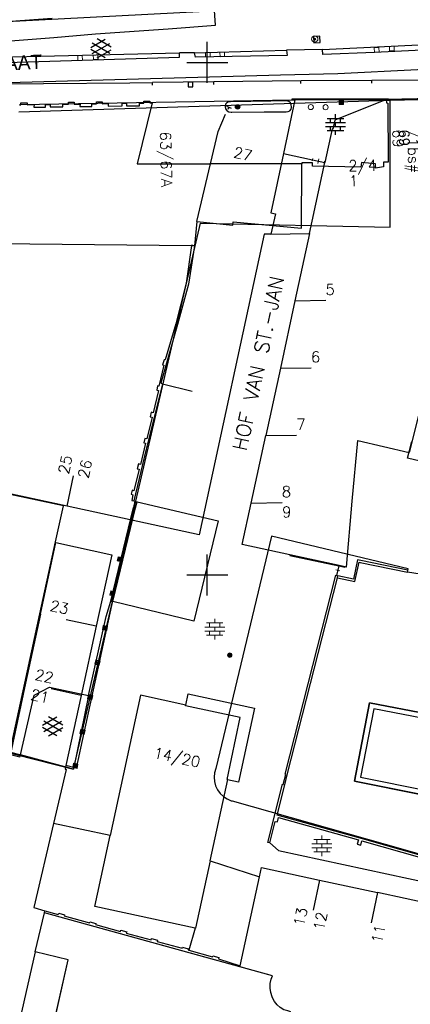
# Model space of a CAD drawing. Header units: millimetres. Extents: x 135944 to 142000, y 454200 to 456692.
# Tile 86 of 185: x 136782 to 136820, y 456258 to 456354. Entities that reach past the tile are written whole.
import ezdxf
from ezdxf.enums import TextEntityAlignment as Align

# ---------------------------------------------------------------- set-up
doc = ezdxf.new("R2010")
doc.units = ezdxf.units.MM
for name, color, linetype in [('TotaalGBKN2013_Bistad', 251, 'Continuous'), ('TotaalGBKN2013X$0$Contouren', 251, 'Continuous'), ('TotaalGBKN2013X$0$GBKN binnenstad 2009$0$BEBOUW AANVUL', 251, 'Continuous'), ('TotaalGBKN2013X$0$GBKN binnenstad 2009$0$OBJECTEN__', 251, 'Continuous'), ('TotaalGBKN2013X$0$GBKN binnenstad 2009$0$OBJECTEN___', 251, 'Continuous'), ('TotaalGBKN2013X$0$GBKN binnenstad 2009$0$SEMANT_ SYMB_', 251, 'Continuous'), ('TotaalGBKN2013X$0$GBKN binnenstad 2009$0$VERH_OVERIG INBR', 251, 'Continuous')]:
    doc.layers.add(name, color=color, linetype=linetype)
doc.layers.add('TotaalGBKN2013X$0$PSVPORTS', color=251, linetype='Continuous', plot=False)
doc.styles.add('TotaalGBKN2013X$0$GBKN binnenstad 2009$0$Standard', font='txt')
doc.styles.add('TotaalGBKN2013X$0$GBKN binnenstad 2009$0$TXT', font='txt.shx')

# ---------------------------------------------------------------- blocks, each defined once
blk = doc.blocks.new('TotaalGBKN2013X$0$GBKN binnenstad 2009$0$CEL529')
at = {"layer": 'TotaalGBKN2013X$0$GBKN binnenstad 2009$0$VERH_OVERIG INBR', "linetype": 'Continuous', "lineweight": 0}
for p, q in [((0, -0.1), (0, 0.1)), ((0, 0), (1, 0)), ((0.5, -0.2), (0.5, 0.2)), ((1, -0.1), (1, 0.1))]:
    blk.add_line(p, q, dxfattribs=at)
blk = doc.blocks.new('TotaalGBKN2013X$0$GBKN binnenstad 2009$0$Q')
at = {"layer": 'TotaalGBKN2013X$0$GBKN binnenstad 2009$0$OBJECTEN___', "linetype": 'Continuous', "lineweight": 0}
blk.add_circle((0, 0), 0.25, dxfattribs=at)
blk = doc.blocks.new('TotaalGBKN2013X$0$GBKN binnenstad 2009$0$J')
at = {"layer": 'TotaalGBKN2013X$0$GBKN binnenstad 2009$0$OBJECTEN___', "linetype": 'Continuous', "lineweight": 0}
for radius in [0.215, 0.155, 0.095, 0.035]:
    blk.add_circle((0, 0), radius, dxfattribs=at)
blk = doc.blocks.new('TotaalGBKN2013X$0$GBKN binnenstad 2009$0$DEC109')
at = {"layer": 'TotaalGBKN2013X$0$GBKN binnenstad 2009$0$SEMANT_ SYMB_', "linetype": 'Continuous', "lineweight": 0}
for p, q in [((0, 0.6), (0, 1)), ((-0.98, 0.2), (0.98, 0.2)), ((-0.8, 0.6), (0.8, 0.6)), ((-0.5, 0.2), (-0.5, 0.6)), ((0, -0.2), (0, 0.2)), ((0.5, 0.2), (0.5, 0.6)), ((-0.98, -0.2), (0.98, -0.2)), ((-0.8, -0.6), (0.8, -0.6)), ((-0.5, -0.6), (-0.5, -0.2)), ((0, -1), (0, -0.6)), ((0.5, -0.6), (0.5, -0.2))]:
    blk.add_line(p, q, dxfattribs=at)
blk = doc.blocks.new('TotaalGBKN2013X$0$GBKN binnenstad 2009$0$C')
at = {"layer": 'TotaalGBKN2013X$0$GBKN binnenstad 2009$0$BEBOUW AANVUL', "linetype": 'Continuous', "lineweight": 0}
for points in [[(-0.214, -0.214), (0.215, -0.214), (0.215, 0.215), (-0.214, 0.215), (-0.214, -0.214)], [(-0.155, -0.154), (0.155, -0.155), (0.156, 0.155), (-0.154, 0.156), (-0.155, -0.154)], [(-0.095, -0.094), (0.095, -0.095), (0.096, 0.095), (-0.094, 0.095), (-0.095, -0.094)], [(-0.034, -0.034), (0.035, -0.034), (0.035, 0.035), (-0.034, 0.035), (-0.034, -0.034)]]:
    blk.add_lwpolyline(points, dxfattribs=at)
blk = doc.blocks.new('TotaalGBKN2013X$0$GBKN binnenstad 2009$0$X')
at = {"layer": 'TotaalGBKN2013X$0$GBKN binnenstad 2009$0$OBJECTEN__', "linetype": 'Continuous', "lineweight": 0}
blk.add_lwpolyline([(0.225, -0.25), (0.224, 0.2), (-0.225, 0.2), (-0.226, -0.25)], dxfattribs=at)
blk = doc.blocks.new('TotaalGBKN2013X$0$GBKN binnenstad 2009$0$V')
at = {"layer": 'TotaalGBKN2013X$0$GBKN binnenstad 2009$0$OBJECTEN__', "linetype": 'Continuous', "lineweight": 0}
for radius in [0.31, 0.095, 0.035, 0.0224]:
    blk.add_circle((0, 0), radius, dxfattribs=at)

msp = doc.modelspace()

# ---------------------------------------------------------------- linework, layer by layer
at = {"layer": 'TotaalGBKN2013_Bistad'}
for p, q in [((136800.808, 456353.63), (136800.669, 456355.525)), ((136777.561, 456353.765), (136784.87, 456354.322)), ((136789.111, 456352.796), (136796.174, 456353.289)), ((136796.174, 456353.289), (136800.808, 456353.63)), ((136777.702, 456351.87), (136785.027, 456352.428)), ((136785.027, 456352.428), (136789.111, 456352.796)), ((136788.64, 456351.469), (136790.042, 456352.278)), ((136790.64, 456351.486), (136789.254, 456352.287)), ((136810.982, 456352.563), (136810.363, 456352.53)), ((136810.363, 456352.53), (136810.396, 456351.911)), ((136811.015, 456351.944), (136810.982, 456352.563)), ((136790.041, 456350.446), (136788.64, 456351.255)), ((136788.777, 456350.856), (136790.51, 456351.855)), ((136790.51, 456350.867), (136788.778, 456351.869)), ((136789.254, 456350.437), (136790.64, 456351.237)), ((136798.776, 456350.934), (136807.734, 456351.19)), ((136800, 456350), (136800, 456352)), ((136800, 456350), (136800, 456352)), ((136811.243, 456351.249), (136807.734, 456351.19)), ((136810.396, 456351.911), (136811.015, 456351.944)), ((136798.776, 456350.934), (136797.293, 456350.945)), ((136798, 456350), (136800, 456350)), ((136798, 456350), (136800, 456350)), ((136800, 456350), (136802, 456350)), ((136800, 456348), (136800, 456350)), ((136800, 456350), (136802, 456350)), ((136800, 456348), (136800, 456350)), ((136809.166, 456348.204), (136800.642, 456348.089)), ((136809.156, 456347.954), (136809.155, 456348.204)), ((136816.06, 456348.218), (136809.166, 456348.204)), ((136820.72, 456348.272), (136816.06, 456348.218)), ((136816.061, 456347.968), (136816.06, 456348.218)), ((136772.005, 456347.808), (136784.014, 456347.952)), ((136784.014, 456347.952), (136792.454, 456347.999)), ((136792.454, 456347.999), (136794.662, 456348.036)), ((136800.642, 456348.089), (136794.662, 456348.036)), ((136794.664, 456347.786), (136794.662, 456348.036)), ((136798.595, 456348.066), (136798.145, 456348.062)), ((136798.145, 456348.062), (136798.149, 456347.612)), ((136798.149, 456347.612), (136798.599, 456347.616)), ((136798.599, 456347.616), (136798.595, 456348.066)), ((136800.644, 456347.839), (136800.642, 456348.089)), ((136808.564, 456346.359), (136807.44, 456341.121)), ((136808.264, 456346.354), (136808.564, 456346.359)), ((136808.564, 456346.359), (136817.39, 456346.366)), ((136817.39, 456346.366), (136817.39, 456346.348)), ((136817.69, 456346.354), (136817.39, 456346.348)), ((136824.13, 456346.539), (136817.488, 456346.379)), ((136817.488, 456346.379), (136817.516, 456346.063)), ((136826.982, 456346.546), (136817.69, 456346.354)), ((136781.681, 456345.863), (136781.806, 456345.867)), ((136781.806, 456345.867), (136781.808, 456346.053)), ((136781.808, 456346.053), (136782.435, 456346.058)), ((136782.435, 456346.058), (136782.435, 456345.866)), ((136782.435, 456345.866), (136783.096, 456345.877)), ((136783.096, 456345.877), (136783.085, 456345.629)), ((136783.085, 456345.629), (136784.211, 456345.645)), ((136784.211, 456345.645), (136784.225, 456345.885)), ((136784.225, 456345.885), (136784.68, 456345.894)), ((136784.68, 456345.894), (136784.684, 456345.652)), ((136784.684, 456345.652), (136785.918, 456345.662)), ((136785.916, 456345.913), (136786.443, 456345.916)), ((136785.918, 456345.662), (136785.916, 456345.913)), ((136786.443, 456345.916), (136786.446, 456346.106)), ((136786.446, 456346.106), (136787.003, 456346.112)), ((136787.003, 456346.112), (136787.006, 456345.935)), ((136787.006, 456345.935), (136787.583, 456345.939)), ((136787.583, 456345.939), (136787.581, 456345.699)), ((136787.581, 456345.699), (136788.749, 456345.708)), ((136788.744, 456345.955), (136789.191, 456345.966)), ((136788.749, 456345.708), (136788.744, 456345.955)), ((136789.19, 456346.15), (136789.757, 456346.159)), ((136789.191, 456345.966), (136789.19, 456346.15)), ((136789.757, 456346.159), (136789.758, 456345.973)), ((136789.758, 456345.973), (136790.323, 456345.974)), ((136790.323, 456345.974), (136790.317, 456345.726)), ((136790.317, 456345.726), (136791.69, 456345.746)), ((136791.69, 456345.746), (136791.706, 456346.007)), ((136791.706, 456346.007), (136792.126, 456346.006)), ((136792.126, 456346.006), (136792.128, 456345.749)), ((136792.128, 456345.749), (136793.397, 456345.774)), ((136794.641, 456346.041), (136793.174, 456340.09)), ((136793.389, 456346.018), (136793.826, 456346.033)), ((136793.397, 456345.774), (136793.389, 456346.018)), ((136793.826, 456346.206), (136794.404, 456346.212)), ((136793.826, 456346.033), (136793.826, 456346.206)), ((136794.404, 456346.212), (136794.406, 456346.041)), ((136794.406, 456346.041), (136794.641, 456346.041)), ((136801.745, 456345.734), (136801.744, 456345.688)), ((136801.744, 456345.688), (136801.793, 456345.479)), ((136801.796, 456345.916), (136801.745, 456345.734)), ((136801.793, 456345.479), (136801.914, 456345.302)), ((136801.918, 456346.061), (136801.796, 456345.916)), ((136801.872, 456345.741), (136802.33, 456345.543)), ((136801.914, 456345.302), (136801.943, 456345.275)), ((136802.088, 456346.143), (136801.918, 456346.061)), ((136802.101, 456345.642), (136802.002, 456345.413)), ((136802.277, 456346.149), (136802.088, 456346.143)), ((136804.273, 456346.192), (136802.277, 456346.149)), ((136806.227, 456346.204), (136804.273, 456346.192)), ((136807.618, 456346.244), (136806.227, 456346.204)), ((136807.777, 456346.249), (136807.618, 456346.244)), ((136807.968, 456346.185), (136807.777, 456346.249)), ((136808.119, 456346.052), (136807.968, 456346.185)), ((136808.071, 456345.281), (136808.183, 456345.425)), ((136808.207, 456345.871), (136808.119, 456346.052)), ((136808.183, 456345.425), (136808.224, 456345.602)), ((136808.219, 456345.67), (136808.207, 456345.871)), ((136808.224, 456345.602), (136808.219, 456345.67)), ((136817.516, 456346.063), (136817.621, 456346.033)), ((136817.621, 456346.033), (136817.658, 456340.256)), ((136801.071, 456343.261), (136801.803, 456344.953)), ((136801.943, 456345.275), (136802.127, 456345.165)), ((136802.127, 456345.165), (136802.338, 456345.13)), ((136802.338, 456345.13), (136802.391, 456345.134)), ((136802.391, 456345.134), (136805.566, 456345.188)), ((136805.566, 456345.188), (136807.726, 456345.193)), ((136807.726, 456345.193), (136807.908, 456345.199)), ((136807.908, 456345.199), (136808.071, 456345.281)), ((136811.729, 456344.541), (136813.329, 456344.541)), ((136812.029, 456344.141), (136812.029, 456344.541)), ((136812.529, 456344.541), (136812.529, 456344.941)), ((136813.029, 456344.141), (136813.029, 456344.541)), ((136811.549, 456344.141), (136813.509, 456344.141)), ((136811.549, 456343.741), (136813.509, 456343.741)), ((136812.029, 456343.341), (136812.029, 456343.741)), ((136812.529, 456343.741), (136812.529, 456344.141)), ((136813.029, 456343.341), (136813.029, 456343.741)), ((136800.318, 456340.094), (136801.071, 456343.261)), ((136811.729, 456343.341), (136813.329, 456343.341)), ((136812.529, 456342.941), (136812.529, 456343.341)), ((136807.44, 456341.121), (136810.284, 456340.498)), ((136810.284, 456340.498), (136811.49, 456340.228)), ((136793.174, 456340.09), (136800.318, 456340.094)), ((136798.984, 456334.466), (136800.318, 456340.094)), ((136809.231, 456340.113), (136800.318, 456340.094)), ((136809.211, 456333.842), (136809.231, 456340.113)), ((136810.271, 456340.206), (136809.231, 456340.213)), ((136809.231, 456340.213), (136809.231, 456340.113)), ((136809.993, 456333.311), (136811.49, 456340.228)), ((136810.269, 456339.891), (136810.271, 456340.206)), ((136814.991, 456339.768), (136810.269, 456339.891)), ((136815.054, 456340.233), (136814.991, 456339.768)), ((136816.434, 456340.114), (136815.054, 456340.233)), ((136816.426, 456339.694), (136816.434, 456340.114)), ((136817.21, 456339.797), (136816.426, 456339.694)), ((136817.658, 456340.256), (136817.21, 456340.254)), ((136817.21, 456340.254), (136817.21, 456339.797)), ((136798.984, 456334.466), (136798.751, 456332.117)), ((136798.984, 456334.466), (136802.518, 456334.129)), ((136802.518, 456334.129), (136802.53, 456334.439)), ((136802.53, 456334.439), (136809.211, 456333.842)), ((136806.224, 456333.248), (136809.993, 456333.311)), ((136809.993, 456333.311), (136808.57, 456326.736)), ((136778.946, 456332.344), (136798.463, 456332.12)), ((136798.463, 456332.12), (136797.953, 456328.467)), ((136798.751, 456332.117), (136798.183, 456328.371)), ((136798.468, 456332.153), (136798.463, 456332.12)), ((136798.463, 456332.12), (136798.751, 456332.117)), ((136798.751, 456332.117), (136798.468, 456332.153)), ((136797.953, 456328.467), (136796.95, 456324.489)), ((136798.183, 456328.371), (136797.105, 456324.433)), ((136808.57, 456326.736), (136807.146, 456320.16)), ((136808.57, 456326.736), (136811.57, 456326.788)), ((136797.105, 456324.433), (136795.47, 456318.697)), ((136796.95, 456324.489), (136795.907, 456320.977)), ((136795.774, 456320.456), (136795.265, 456318.413)), ((136795.807, 456320.997), (136795.629, 456320.497)), ((136795.629, 456320.497), (136795.774, 456320.456)), ((136795.907, 456320.977), (136795.807, 456320.997)), ((136807.146, 456320.16), (136805.724, 456313.585)), ((136807.146, 456320.16), (136810.146, 456320.212)), ((136795.625, 456318.651), (136794.026, 456312.251)), ((136795.157, 456318.43), (136795.067, 456318.037)), ((136795.265, 456318.413), (136795.157, 456318.43)), ((136795.47, 456318.697), (136795.625, 456318.651)), ((136795.625, 456318.651), (136798.536, 456317.924)), ((136795.249, 456317.989), (136794.716, 456315.825)), ((136795.067, 456318.037), (136795.249, 456317.989)), ((136794.532, 456315.889), (136794.423, 456315.434)), ((136794.716, 456315.825), (136794.532, 456315.889)), ((136794.614, 456315.39), (136794.102, 456313.259)), ((136794.423, 456315.434), (136794.614, 456315.39)), ((136805.724, 456313.585), (136808.724, 456313.637)), ((136793.99, 456312.856), (136793.478, 456310.762)), ((136793.896, 456313.312), (136793.8, 456312.887)), ((136793.8, 456312.887), (136793.99, 456312.856)), ((136794.102, 456313.259), (136793.896, 456313.312)), ((136804.304, 456307.009), (136805.724, 456313.585)), ((136814.163, 456307.179), (136814.695, 456313.098)), ((136814.695, 456313.098), (136819.711, 456311.94)), ((136819.571, 456311.384), (136819.983, 456313.026)), ((136794.026, 456312.251), (136792.827, 456307.219)), ((136793.285, 456310.829), (136793.165, 456310.358)), ((136793.478, 456310.762), (136793.285, 456310.829)), ((136822.259, 456310.734), (136819.571, 456311.384)), ((136793.366, 456310.302), (136792.849, 456308.203)), ((136793.165, 456310.358), (136793.366, 456310.302)), ((136786.317, 456306.706), (136786.962, 456309.652)), ((136785.958, 456306.731), (136780.148, 456307.987)), ((136786.317, 456306.706), (136780.159, 456308.039)), ((136792.659, 456308.259), (136792.571, 456307.875)), ((136792.571, 456307.875), (136792.752, 456307.806)), ((136792.849, 456308.203), (136792.659, 456308.259)), ((136792.752, 456307.806), (136792.635, 456307.27)), ((136792.635, 456307.27), (136792.827, 456307.219)), ((136792.95, 456307.184), (136792.806, 456306.577)), ((136792.827, 456307.219), (136792.95, 456307.184)), ((136792.95, 456307.184), (136793.159, 456307.135)), ((136792.992, 456306.534), (136793.159, 456307.135)), ((136793.159, 456307.135), (136801.083, 456305.263)), ((136804.304, 456307.009), (136807.304, 456307.061)), ((136813.586, 456300.768), (136814.163, 456307.179)), ((136785.183, 456303.211), (136785.958, 456306.731)), ((136792.474, 456305.373), (136786.317, 456306.706)), ((136790.592, 456297.435), (136792.806, 456306.577)), ((136790.699, 456297.409), (136792.913, 456306.551)), ((136790.786, 456297.388), (136792.992, 456306.534)), ((136792.806, 456306.577), (136792.992, 456306.534)), ((136792.474, 456305.373), (136791.694, 456301.806)), ((136801.083, 456305.263), (136798.702, 456295.476)), ((136783.661, 456296.188), (136785.183, 456303.211)), ((136806.294, 456303.774), (136800.843, 456281.119)), ((136819.615, 456300.598), (136806.294, 456303.774)), ((136791.694, 456301.806), (136790.171, 456294.772)), ((136800, 456300), (136800, 456302)), ((136800, 456300), (136800, 456302)), ((136812.876, 456300.921), (136808.084, 456301.956)), ((136812.863, 456300.873), (136812.617, 456299.948)), ((136812.876, 456300.921), (136812.863, 456300.873)), ((136813.458, 456300.796), (136812.876, 456300.921)), ((136813.586, 456300.768), (136813.458, 456300.796)), ((136819.552, 456300.275), (136819.615, 456300.598)), ((136824.719, 456299.446), (136819.552, 456300.275)), ((136798, 456300), (136800, 456300)), ((136798, 456300), (136800, 456300)), ((136800, 456300), (136802, 456300)), ((136800, 456298), (136800, 456300)), ((136800, 456300), (136802, 456300)), ((136800, 456298), (136800, 456300)), ((136812.617, 456299.948), (136812.763, 456299.911)), ((136812.714, 456299.718), (136812.763, 456299.911)), ((136790.145, 456295.939), (136790.592, 456297.435)), ((136790.592, 456297.435), (136790.786, 456297.388)), ((136798.702, 456295.476), (136790.786, 456297.388)), ((136782.199, 456289.442), (136783.661, 456296.188)), ((136783.715, 456296.176), (136782.265, 456289.427)), ((136789.164, 456294.991), (136786.233, 456295.629)), ((136788.412, 456288.218), (136790.145, 456295.939)), ((136789.164, 456294.991), (136787.697, 456288.246)), ((136790.171, 456294.772), (136788.71, 456288.026)), ((136780.706, 456282.553), (136782.199, 456289.442)), ((136783.123, 456288.255), (136784.602, 456289.059)), ((136784.602, 456289.059), (136788.412, 456288.218)), ((136787.697, 456288.246), (136784.766, 456288.884)), ((136781.762, 456282.439), (136783.123, 456288.255)), ((136787.697, 456288.246), (136786.212, 456281.417)), ((136788.412, 456288.218), (136786.934, 456281.048)), ((136814.387, 456279.863), (136815.858, 456287.527)), ((136815.858, 456287.527), (136821.606, 456286.417)), ((136767.412, 456286.011), (136781.697, 456282.232)), ((136783.908, 456285.327), (136785.31, 456286.136)), ((136785.908, 456285.344), (136784.522, 456286.145)), ((136785.309, 456284.304), (136783.908, 456285.113)), ((136784.045, 456284.714), (136785.778, 456285.713)), ((136785.778, 456284.725), (136784.046, 456285.727)), ((136784.522, 456284.295), (136785.908, 456285.095)), ((136779.731, 456282.984), (136781.762, 456282.439)), ((136781.697, 456282.232), (136781.762, 456282.439)), ((136786.934, 456281.048), (136781.762, 456282.439)), ((136800.843, 456281.119), (136800.719, 456280.702)), ((136800.719, 456280.702), (136800.673, 456280.269)), ((136800.673, 456280.269), (136800.707, 456279.836)), ((136800.707, 456279.836), (136800.82, 456279.415)), ((136800.82, 456279.415), (136801.007, 456279.023)), ((136801.007, 456279.023), (136801.263, 456278.671)), ((136827.807, 456277.181), (136814.387, 456279.863)), ((136801.263, 456278.671), (136801.58, 456278.372)), ((136801.58, 456278.372), (136801.945, 456278.136)), ((136801.945, 456278.136), (136802.347, 456277.971)), ((136802.347, 456277.971), (136802.433, 456277.946)), ((136802.433, 456277.946), (136819.335, 456273.164)), ((136790.525, 456274.559), (136784.988, 456275.757)), ((136819.335, 456273.164), (136834.127, 456268.909)), ((136800.283, 456272.108), (136805.107, 456270.555)), ((136803.211, 456261.865), (136805.107, 456270.555)), ((136810.973, 456270.231), (136810.334, 456267.3)), ((136810.973, 456270.231), (136816.641, 456269.004)), ((136816.641, 456269.003), (136816, 456266.063)), ((136822.31, 456267.776), (136816.641, 456269.004)), ((136783.2, 456263.212), (136784.116, 456267.04)), ((136783.2, 456263.212), (136784.116, 456267.04)), ((136784.116, 456267.04), (136784.163, 456267.236)), ((136803.187, 456261.753), (136784.116, 456267.04)), ((136806.373, 456260.87), (136784.116, 456267.04)), ((136798.824, 456265.536), (136798.222, 456263.38)), ((136783.2, 456263.212), (136781.073, 456253.846)), ((136786.431, 456262.437), (136783.2, 456263.212)), ((136784.311, 456253.11), (136786.431, 456262.437)), ((136803.187, 456261.753), (136803.211, 456261.865)), ((136806.254, 456260.563), (136806.373, 456260.87)), ((136806.144, 456259.686), (136806.159, 456260.13)), ((136806.159, 456260.13), (136806.254, 456260.563)), ((136806.208, 456259.247), (136806.144, 456259.686)), ((136806.35, 456258.827), (136806.208, 456259.247)), ((136806.382, 456258.738), (136806.35, 456258.827)), ((136806.568, 456258.372), (136806.382, 456258.738)), ((136806.82, 456258.05), (136806.568, 456258.372))]:
    msp.add_line(p, q, dxfattribs=at)
for points in [[(136799.822, 456354.965), (136771.638, 456353.502), (136769.503, 456353.476), (136767.202, 456353.372), (136764.905, 456353.187), (136762.617, 456352.923), (136760.339, 456352.579), (136758.074, 456352.157), (136755.825, 456351.656), (136746.235, 456349.444), (136745.432, 456349.27), (136742.934, 456348.674), (136740.457, 456348.001), (136738.002, 456347.252), (136735.571, 456346.426), (136733.167, 456345.525), (136730.793, 456344.549), (136728.513, 456343.528)], [(136850.284, 456352.915), (136850.208, 456352.397), (136844.757, 456352.37), (136816.333, 456350.979), (136811.288, 456350.766), (136811.243, 456351.249)], [(136811.243, 456351.249), (136844.812, 456352.87), (136850.284, 456352.915)], [(136807.734, 456351.19), (136807.804, 456350.689), (136798.858, 456350.497), (136798.776, 456350.934)], [(136746.387, 456346.206), (136751.362, 456347.386), (136752.721, 456347.721), (136755.335, 456348.303), (136757.965, 456348.806), (136760.61, 456349.23), (136763.265, 456349.576), (136765.93, 456349.842), (136768.601, 456350.028), (136771.277, 456350.134), (136778.289, 456350.47), (136797.293, 456350.945)], [(136746.387, 456346.206), (136746.563, 456345.709), (136751.429, 456346.851), (136753.33, 456347.271), (136756.293, 456347.858), (136759.27, 456348.366), (136762.26, 456348.796), (136765.26, 456349.146), (136768.269, 456349.416), (136771.283, 456349.607), (136778.247, 456349.919), (136797.299, 456350.508), (136797.293, 456350.945)], [(136851.187, 456350.569), (136845.819, 456350.525), (136843.859, 456350.45), (136812.763, 456348.898), (136807.162, 456348.748), (136771.332, 456347.742), (136767.261, 456347.56), (136763.218, 456347.042), (136759.852, 456346.512), (136756.499, 456345.904), (136753.161, 456345.217), (136749.841, 456344.452), (136747.398, 456343.836), (136746.861, 456343.63)], [(136781.688, 456345.894), (136781.728, 456345.89), (136808.264, 456346.354)], [(136817.69, 456346.354), (136817.69, 456346.403), (136808.263, 456346.399), (136808.264, 456346.354)], [(136817.39, 456346.348), (136817.39, 456346.328), (136817.24, 456346.285), (136812.456, 456344.35), (136812.273, 456343.501), (136812.199, 456343.503), (136811.49, 456340.228)], [(136807.44, 456341.121), (136806.199, 456335.338), (136806.672, 456335.229), (136806.224, 456333.248)], [(136806.224, 456333.248), (136805.552, 456333.235), (136799.22, 456303.913), (136792.474, 456305.373)], [(136825.194, 456321.936), (136822.378, 456322.578), (136819.711, 456311.94)], [(136808.084, 456301.956), (136803.43, 456302.961), (136804.304, 456307.009)], [(136783.715, 456296.176), (136785.214, 456303.149), (136790.681, 456301.969), (136789.164, 456294.991)], [(136808.084, 456301.956), (136808.082, 456301.893), (136812.863, 456300.873)], [(136812.714, 456299.718), (136814.423, 456299.349), (136814.83, 456301.235), (136814.947, 456301.21), (136819.552, 456300.275), (136819.59, 456300.471), (136814.987, 456301.406), (136814.676, 456301.473), (136814.269, 456299.586), (136812.763, 456299.911)], [(136812.863, 456300.873), (136813.453, 456300.747), (136813.458, 456300.796)], [(136806.115, 456273.845), (136805.915, 456273.896), (136807.364, 456279.567), (136807.422, 456279.552), (136807.671, 456280.529), (136807.602, 456280.547), (136812.56, 456299.963), (136812.617, 456299.948)], [(136835.177, 456273.815), (136834.121, 456268.879), (136823.287, 456271.933), (136822.955, 456272.048), (136815.165, 456274.24), (136806.816, 456276.572), (136807.567, 456279.515), (136807.805, 456280.495), (136812.714, 456299.718)], [(136835.177, 456273.815), (136828.073, 456275.335), (136828.17, 456275.662), (136827.872, 456275.726), (136827.579, 456276.252), (136827.807, 456277.181), (136814.387, 456279.863), (136815.858, 456287.527), (136821.606, 456286.417), (136821.981, 456288.327), (136823.801, 456288.005), (136824.725, 456292.519), (136823.474, 456292.76), (136824.292, 456296.761), (136824.692, 456299.277)], [(136782.265, 456289.427), (136780.783, 456282.533), (136780.706, 456282.553)], [(136788.71, 456288.026), (136787.221, 456281.147), (136786.212, 456281.417)], [(136800.283, 456272.108), (136802.018, 456280.033), (136801.96, 456280.046), (136803.219, 456286.091), (136797.892, 456287.238), (136797.912, 456287.305), (136793.489, 456288.262), (136790.525, 456274.559)], [(136797.92, 456287.302), (136798.157, 456288.381), (136804.613, 456286.988)], [(136804.613, 456286.99), (136803.051, 456279.787), (136801.974, 456280.008)], [(136786.212, 456281.417), (136786.132, 456281.049), (136786.215, 456281.025), (136784.988, 456275.757)], [(136806.115, 456273.845), (136806.649, 456275.949), (136806.862, 456275.895), (136806.97, 456276.321), (136814.773, 456274.141), (136814.655, 456273.717), (136814.992, 456273.623), (136815.111, 456274.047), (136822.901, 456271.855), (136822.774, 456271.403), (136823.111, 456271.308), (136823.233, 456271.741), (136831.731, 456269.346)], [(136784.988, 456275.757), (136783.073, 456267.535), (136784.163, 456267.236)], [(136798.824, 456265.536), (136789.028, 456267.639), (136790.525, 456274.559)], [(136806.115, 456273.845), (136806.97, 456273.119), (136830.238, 456268.107), (136831.731, 456269.346)], [(136800.283, 456272.108), (136798.844, 456265.532), (136798.824, 456265.536)], [(136805.107, 456270.555), (136805.304, 456271.458), (136810.973, 456270.231)], [(136784.163, 456267.236), (136785.465, 456266.879), (136785.502, 456266.993), (136786.081, 456266.834), (136786.044, 456266.72), (136788.513, 456266.043), (136788.55, 456266.157), (136789.129, 456265.998), (136789.092, 456265.884), (136791.522, 456265.218), (136791.559, 456265.332), (136792.138, 456265.173), (136792.101, 456265.059), (136794.522, 456264.395), (136794.559, 456264.509), (136795.138, 456264.35), (136795.101, 456264.236), (136797.541, 456263.567), (136797.577, 456263.678), (136798.156, 456263.519), (136798.142, 456263.402), (136798.222, 456263.38)], [(136781.073, 456253.846), (136784.311, 456253.11), (136786.431, 456262.437), (136783.2, 456263.212)], [(136798.222, 456263.38), (136800.523, 456262.737), (136800.558, 456262.844), (136801.134, 456262.659), (136801.097, 456262.545), (136803.211, 456261.865)], [(136808.169, 456257.375), (136807.875, 456257.451), (136807.486, 456257.58), (136807.13, 456257.782), (136806.82, 456258.05), (136806.568, 456258.372), (136806.382, 456258.738), (136806.35, 456258.827), (136806.208, 456259.247), (136806.144, 456259.686), (136806.159, 456260.13), (136806.254, 456260.563), (136806.373, 456260.87), (136803.187, 456261.753)]]:
    msp.add_lwpolyline(points, dxfattribs=at)
for radius in [0.215, 0.155, 0.095, 0.035]:
    msp.add_circle((136802.965, 456345.66), radius, dxfattribs=at)
at = {"layer": 'TotaalGBKN2013X$0$Contouren'}
for p, q in [((136781.594, 456345.172), (136817.852, 456346.319)), ((136817.852, 456346.319), (136851.416, 456347)), ((136817.852, 456333.919), (136817.852, 456346.319)), ((136786.934, 456281.048), (136799.347, 456334.3)), ((136799.347, 456334.3), (136817.852, 456333.919)), ((136767.412, 456286.011), (136786.934, 456281.048))]:
    msp.add_line(p, q, dxfattribs=at)
at = {"layer": 'TotaalGBKN2013X$0$PSVPORTS'}
for points in [[(136839.193, 456290.88), (136832.24, 456292.72), (136833.18, 456297.07), (136824.692, 456299.279), (136824.292, 456296.761), (136823.873, 456294.71), (136823.474, 456292.76), (136824.725, 456292.519), (136823.801, 456288.005), (136821.981, 456288.327), (136821.606, 456286.417), (136815.858, 456287.527), (136814.387, 456279.863), (136827.807, 456277.181), (136827.579, 456276.252), (136827.872, 456275.726), (136828.17, 456275.662), (136828.073, 456275.335), (136835.449, 456273.756)], [(136838.602, 456290.519), (136831.65, 456292.359), (136832.59, 456296.707), (136825.1, 456298.657), (136824.784, 456296.672), (136824.363, 456294.61), (136824.065, 456293.155), (136825.316, 456292.914), (136824.193, 456287.428), (136822.377, 456287.749), (136822.001, 456285.832), (136816.255, 456286.941), (136814.972, 456280.256), (136828.417, 456277.569), (136828.111, 456276.324), (136828.199, 456276.167), (136828.803, 456276.037), (136828.706, 456275.711), (136835.067, 456274.349)]]:
    msp.add_lwpolyline(points, close=True, dxfattribs=at)

# ---------------------------------------------------------------- block references
at = {"layer": 'TotaalGBKN2013_Bistad'}
for name, p in [('TotaalGBKN2013X$0$GBKN binnenstad 2009$0$V', (136810.501, 456352.28)), ('TotaalGBKN2013X$0$GBKN binnenstad 2009$0$C', (136813.083, 456346.118)), ('TotaalGBKN2013X$0$GBKN binnenstad 2009$0$Q', (136810.114, 456345.642)), ('TotaalGBKN2013X$0$GBKN binnenstad 2009$0$Q', (136811.563, 456345.628)), ('TotaalGBKN2013X$0$GBKN binnenstad 2009$0$DEC109', (136800.735, 456294.706)), ('TotaalGBKN2013X$0$GBKN binnenstad 2009$0$J', (136802.206, 456292.168)), ('TotaalGBKN2013X$0$GBKN binnenstad 2009$0$DEC109', (136811.202, 456273.57))]:
    msp.add_blockref(name, p, dxfattribs=at)
for name, p, xscale, yscale, rotation in [('TotaalGBKN2013X$0$GBKN binnenstad 2009$0$X', (136816.551, 456351.241), 1.000002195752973, 1.000002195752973, 3.096167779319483), ('TotaalGBKN2013X$0$GBKN binnenstad 2009$0$X', (136818.027, 456351.327), 1.000001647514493, 1.000001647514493, 182.6540507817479), ('TotaalGBKN2013X$0$GBKN binnenstad 2009$0$X', (136800.062, 456350.77), 0.9999978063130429, 0.9999978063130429, 0.5397551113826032), ('TotaalGBKN2013X$0$GBKN binnenstad 2009$0$X', (136801.471, 456350.761), 0.9999981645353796, 0.9999981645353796, 181.617854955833), ('TotaalGBKN2013X$0$GBKN binnenstad 2009$0$CEL529', (136810.284, 456340.498), 1.181107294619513, 1.181107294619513, 347.3391039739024), ('TotaalGBKN2013X$0$GBKN binnenstad 2009$0$C', (136791.474, 456301.521), 0.9999989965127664, 0.9999989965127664, 77.77994465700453), ('TotaalGBKN2013X$0$GBKN binnenstad 2009$0$CEL529', (136812.876, 456300.921), 1.006901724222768, 1.006901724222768, 255.0942027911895), ('TotaalGBKN2013X$0$GBKN binnenstad 2009$0$C', (136790.761, 456298.194), 0.9999989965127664, 0.9999989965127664, 77.77994465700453), ('TotaalGBKN2013X$0$GBKN binnenstad 2009$0$C', (136790.024, 456294.818), 0.9999989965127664, 0.9999989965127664, 77.77994465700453), ('TotaalGBKN2013X$0$GBKN binnenstad 2009$0$C', (136789.294, 456291.449), 0.9999989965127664, 0.9999989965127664, 77.77994465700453), ('TotaalGBKN2013X$0$GBKN binnenstad 2009$0$C', (136788.567, 456288.075), 0.9999989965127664, 0.9999989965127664, 77.77994465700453), ('TotaalGBKN2013X$0$GBKN binnenstad 2009$0$C', (136787.834, 456284.697), 0.9999989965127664, 0.9999989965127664, 77.77994465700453), ('TotaalGBKN2013X$0$GBKN binnenstad 2009$0$C', (136787.128, 456281.376), 0.9999989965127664, 0.9999989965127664, 77.77994465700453)]:
    msp.add_blockref(name, p, dxfattribs=dict(at, xscale=xscale, yscale=yscale, rotation=rotation))
for p, rotation in [((136787.582, 456350.455), 0.6574208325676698), ((136789.113, 456350.488), 182.2331862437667)]:
    msp.add_blockref('TotaalGBKN2013X$0$GBKN binnenstad 2009$0$X', p, dxfattribs=dict(at, rotation=rotation))

# ---------------------------------------------------------------- texts
for s, rotation, style, p in [('VOORSTRAAT', 2.71877, 'TotaalGBKN2013X$0$GBKN binnenstad 2009$0$Standard', (136771.033, 456348.767)), ('HOF VAN ST.-JAN', 77.68641, 'TotaalGBKN2013X$0$GBKN binnenstad 2009$0$TXT', (136803.832, 456312.02))]:
    msp.add_text(s, height=1.4, rotation=rotation, dxfattribs=dict(at, style=style)).set_placement(p)
for s, rotation, style, p in [('69', 271.2713, 'TotaalGBKN2013X$0$GBKN binnenstad 2009$0$TXT', (136818.62, 456343.487)), ('71bs#', 271.271, 'TotaalGBKN2013X$0$GBKN binnenstad 2009$0$TXT', (136820.086, 456343.553)), ('63/67A', 271.2713, 'TotaalGBKN2013X$0$GBKN binnenstad 2009$0$TXT', (136795.926, 456343.255)), ('69', 271.2713, 'TotaalGBKN2013X$0$GBKN binnenstad 2009$0$Standard', (136819.232, 456343.427)), ('2/4', 0.9885, 'TotaalGBKN2013X$0$GBKN binnenstad 2009$0$TXT', (136813.77, 456339.915)), ('1', 0.9885, 'TotaalGBKN2013X$0$GBKN binnenstad 2009$0$TXT', (136813.844, 456338.428)), ('5', 0.9885, 'TotaalGBKN2013X$0$GBKN binnenstad 2009$0$TXT', (136811.552, 456327.838)), ('6', 0.9885, 'TotaalGBKN2013X$0$GBKN binnenstad 2009$0$TXT', (136810.128, 456321.262)), ('7', 0.9885, 'TotaalGBKN2013X$0$GBKN binnenstad 2009$0$TXT', (136808.706, 456314.687)), ('25', 77.6537, 'TotaalGBKN2013X$0$GBKN binnenstad 2009$0$TXT', (136785.937, 456309.877)), ('26', 77.6537, 'TotaalGBKN2013X$0$GBKN binnenstad 2009$0$TXT', (136787.868, 456309.454)), ('8', 0.9885, 'TotaalGBKN2013X$0$GBKN binnenstad 2009$0$TXT', (136807.286, 456308.111)), ('9', 0.9885, 'TotaalGBKN2013X$0$GBKN binnenstad 2009$0$TXT', (136807.32, 456306.135))]:
    msp.add_text(s, height=1.054, rotation=rotation, dxfattribs=dict(at, style=style)).set_placement(p, align=Align.MIDDLE_LEFT)
at = {"layer": 'TotaalGBKN2013_Bistad', "style": 'TotaalGBKN2013X$0$GBKN binnenstad 2009$0$TXT'}
for s, rotation, p in [('27', 347.3241, (136804.368, 456340.864)), ('23', 347.7296, (136786.458, 456296.656)), ('22', 347.7296, (136784.99, 456289.911)), ('21', 347.7296, (136784.569, 456287.979)), ('14/20', 347.6537, (136799.313, 456281.701)), ('13', 77.7844, (136809.31, 456267.524)), ('12', 77.7844, (136811.24, 456267.103)), ('11', 77.7844, (136816.905, 456265.866))]:
    msp.add_text(s, height=1.054, rotation=rotation, dxfattribs=at).set_placement(p, align=Align.MIDDLE_RIGHT)

doc.saveas('drawing.dxf')
